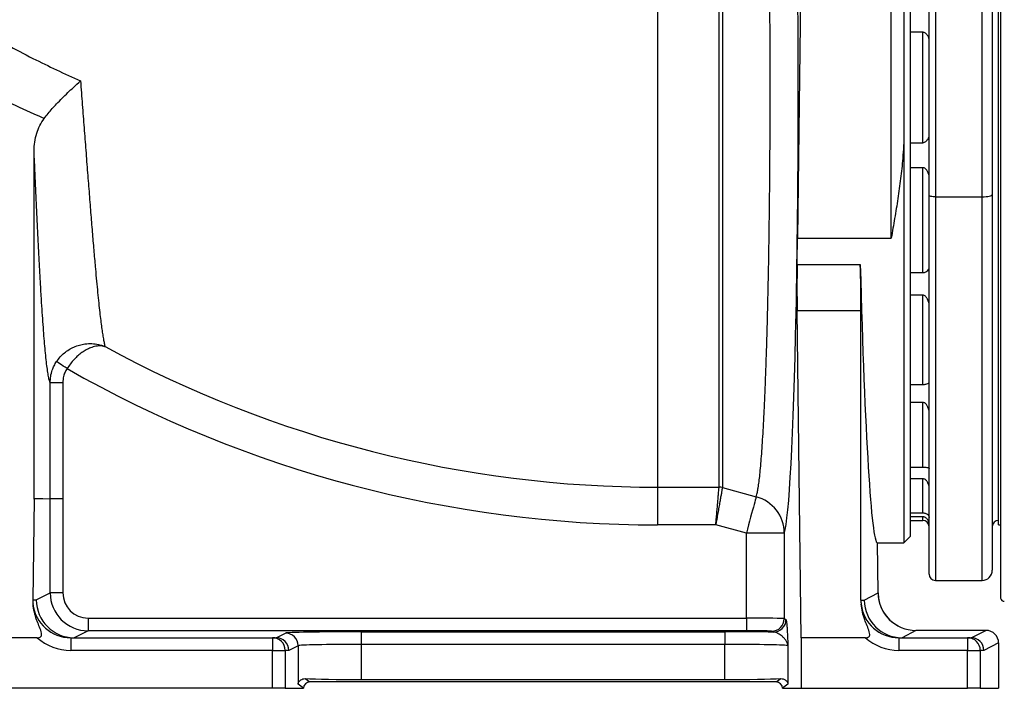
# Model space of a CAD drawing. Header units: millimetres. Extents: x 1861 to 18183, y 1323 to 18697.
# Tile 2 of 11: x 4368 to 8266, y 1323 to 3968. Entities that reach past the tile are written whole.
import ezdxf

# ---------------------------------------------------------------- set-up
doc = ezdxf.new("R2010")
doc.units = ezdxf.units.MM
doc.header["$LTSCALE"] = 5

msp = doc.modelspace()

# ---------------------------------------------------------------- linework, layer by layer
at = {"color": 7, "linetype": 'Continuous', "lineweight": 25}
for p, q in [((8251.3, 5720.8), (8251.3, 1679)), ((8243.3, 1969.9), (8243.3, 5429.9)), ((6893.3, 5207.4), (6893.3, 2118.6)), ((7893.3, 5057.7), (7893.3, 1923.1)), ((7868.3, 4799.5), (7868.3, 3518.4)), ((8178.3, 3267.4), (8178.3, 4797.1)), ((8218.3, 4804.4), (8218.3, 3276.3)), ((7818.3, 3104.2), (7818.3, 4783)), ((7968.3, 3272.9), (7968.3, 4736.7)), ((7993.3, 4731.2), (7993.3, 3267.4)), ((7465, 4554.4), (7447.3, 3104.2)), ((7943.3, 3918.2), (7893.3, 3918.2)), ((7943.3, 3481.6), (7943.3, 3918.2)), ((7868.3, 3518.4), (7868.3, 1898.1)), ((7893.3, 3481.6), (7943.3, 3481.6)), ((4425.3, 2074.7), (4425.3, 3448.6)), ((7943.3, 3382.6), (7893.3, 3382.6)), ((7943.3, 2967.4), (7943.3, 3382.6)), ((8218.3, 3276.3), (8218.3, 1789.9)), ((7968.3, 2825.9), (7968.3, 3272.9)), ((7993.3, 3267.4), (8178.3, 3267.4)), ((7447.3, 3104.2), (7818.3, 3104.2)), ((7445.9, 2999.1), (7695.9, 2999.1)), ((7893.3, 2967.4), (7943.3, 2967.4)), ((7943.3, 2878.1), (7893.3, 2878.1)), ((7943.3, 2524.9), (7943.3, 2878.1)), ((7462.2, 1523.1), (7445.7, 2816.6)), ((7698.3, 2816.6), (7445.7, 2816.6)), ((7698.3, 1671.3), (7698.3, 2816.6)), ((7968.3, 2338.7), (7968.3, 2825.9)), ((4538.8, 2532.1), (4539, 2073.1)), ((7893.3, 2524.9), (7943.3, 2524.9)), ((7943.3, 2454), (7893.3, 2454)), ((7943.3, 2197.4), (7943.3, 2454)), ((7968.3, 1984.7), (7968.3, 2338.7)), ((7893.3, 2197.4), (7943.3, 2197.4)), ((7943.3, 2151.9), (7893.3, 2151.9)), ((7943.3, 2017), (7943.3, 2151.9)), ((6893.3, 2118.6), (7136.9, 2118.6)), ((6893.3, 2118.6), (6893.3, 1969.6)), ((7136.9, 2118.6), (7136.9, 2118.7)), ((7149.8, 2117), (7283.7, 2080.9)), ((7149.8, 2117), (7149.8, 2116.9)), ((4425.2, 2071.5), (4420.2, 1673.1)), ((4425.2, 2071.5), (4425.3, 2074.7)), ((4489, 2073), (4425.2, 2071.5)), ((4489, 2073), (4489, 2073.1)), ((4489, 1700.5), (4489, 2073)), ((4539, 2073), (4489, 2073)), ((4539, 2073.1), (4539, 2073)), ((4539, 2073), (4539, 1700.5)), ((7893.3, 2017), (7943.3, 2017)), ((7943.3, 2001.3), (7893.3, 2001.3)), ((7123.7, 1969.6), (6893.3, 1969.6)), ((7244.8, 1937), (7123.7, 1969.6)), ((7893.3, 1987.4), (7943.3, 1987.4)), ((7968.3, 1798.6), (7968.3, 1984.7)), ((8243.3, 1969.9), (8251.3, 1969.9)), ((7394.7, 1937), (7244.8, 1937)), ((7244.8, 1600.6), (7244.8, 1937)), ((7394.7, 1937), (7394.7, 1598.9)), ((7868.3, 1898.1), (7893.3, 1923.1)), ((7763.5, 1898.1), (7868.3, 1898.1)), ((7766.2, 1700.5), (7764, 1898.1)), ((7968.3, 1774.9), (7968.3, 1798.6)), ((7993.3, 1749.9), (8178.3, 1749.9)), ((4434.1, 1673.1), (4489, 1700.5)), ((4539, 1700.5), (4489, 1700.5)), ((7711.4, 1671.3), (7766, 1700.6)), ((7766, 1700.6), (7766.2, 1700.5)), ((4420.2, 1673.1), (4434.1, 1673.1)), ((7698.3, 1671.3), (7711.4, 1671.3)), ((4639, 1600.6), (7244.8, 1600.6)), ((4639, 1600.6), (4639, 1550.6)), ((7244.8, 1600.6), (7244.8, 1550.6)), ((7394.7, 1598.9), (7401.7, 1595.4)), ((4437.7, 1523.1), (4298.8, 1523.1)), ((4570.1, 1523.1), (4570.1, 1473.1)), ((4570.1, 1523.1), (5369.2, 1523.1)), ((4639, 1550.6), (4584, 1523.1)), ((7244.8, 1550.6), (4639, 1550.6)), ((5369.2, 1523.1), (5369.2, 1473.1)), ((5369.2, 1523.1), (5383.2, 1523.1)), ((5383.2, 1523.1), (5420.2, 1541.6)), ((5720, 1546.6), (7159.6, 1546.6)), ((5720, 1546.6), (5720, 1496.6)), ((7159.6, 1546.6), (7159.6, 1496.6)), ((7351.8, 1545.4), (7344.8, 1548.9)), ((7462.2, 1523.1), (7462.2, 1323.1)), ((7715.8, 1523.1), (7462.2, 1523.1)), ((7848.2, 1523.1), (7848.2, 1473.1)), ((7848.2, 1523.1), (8120.8, 1523.1)), ((7915.9, 1552.3), (7861.2, 1523.1)), ((8193.3, 1552.3), (7916, 1552.3)), ((8120.8, 1523.1), (8120.8, 1473.1)), ((8120.8, 1523.1), (8134.7, 1523.1)), ((8134.8, 1523.1), (8193.3, 1552.3)), ((5470.2, 1491.6), (5433.1, 1473.1)), ((5470.2, 1491.6), (5470.2, 1339.2)), ((5720, 1496.6), (5720, 1357.9)), ((7159.6, 1496.6), (5720, 1496.6)), ((7159.6, 1357.9), (7159.6, 1496.6)), ((7409.5, 1491.6), (7409.5, 1339.2)), ((8243.3, 1502.3), (8184.7, 1473.1)), ((8243.3, 1502.3), (8243.3, 1323.1)), ((5369.2, 1473.1), (4570.1, 1473.1)), ((5369.2, 1323.1), (5369.2, 1473.1)), ((5369.2, 1473.1), (5419.2, 1473.1)), ((5419.2, 1473.1), (5419.2, 1323.1)), ((5433.1, 1473.1), (5419.2, 1473.1)), ((8120.8, 1473.1), (7848.2, 1473.1)), ((8120.8, 1323.1), (8120.8, 1473.1)), ((8120.8, 1473.1), (8170.7, 1473.1)), ((8170.7, 1473.1), (8170.7, 1323.1)), ((8184.7, 1473.1), (8170.7, 1473.1)), ((5491.7, 1323.1), (5470.2, 1339.2)), ((5498.9, 1361.4), (5516.7, 1348.1)), ((7363, 1348.1), (5516.7, 1348.1)), ((5720, 1357.9), (7159.6, 1357.9)), ((7363, 1348.1), (7380.7, 1361.4)), ((7409.5, 1339.2), (7387.9, 1323.1)), ((5369.2, 1323.1), (3490.8, 1323.1)), ((5419.2, 1323.1), (5369.2, 1323.1)), ((5419.2, 1323.1), (5491.7, 1323.1)), ((5491.7, 1323.1), (5491.7, 1323.1)), ((7387.9, 1323.1), (7462.2, 1323.1)), ((7387.9, 1323.1), (7387.9, 1323.1)), ((7462.2, 1323.1), (8120.8, 1323.1)), ((8170.7, 1323.1), (8120.8, 1323.1)), ((8170.7, 1323.1), (8243.3, 1323.1))]:
    msp.add_line(p, q, dxfattribs=at)
at = {"color": 8, "linetype": 'Continuous', "lineweight": 25}
for p, q in [((7136.9, 2118.7), (7136.9, 4272)), ((7149.8, 4278.3), (7149.8, 2117)), ((7993.3, 3267.4), (7993.3, 1749.9)), ((8178.3, 1749.9), (8178.3, 3267.4)), ((7943.3, 1987.4), (7943.3, 2001.3))]:
    msp.add_line(p, q, dxfattribs=at)
at = {"color": 7, "linetype": 'Continuous', "lineweight": 25, "flags": 128}
for points in [[(8178.3, 3267.4), (8186.1, 3267.6), (8193.6, 3268.1), (8200.5, 3268.9), (8206.5, 3270), (8211.5, 3271.3), (8215.2, 3272.9), (8217.5, 3274.5), (8218.3, 3276.3)], [(7993.3, 3267.4), (7988.4, 3267.5), (7983.7, 3267.8), (7979.4, 3268.3), (7975.6, 3269), (7972.5, 3269.8), (7970.2, 3270.8), (7968.7, 3271.8), (7968.3, 3272.9)], [(4555.7, 2587.8), (4548, 2593), (4540.6, 2597.9), (4533.7, 2602.5), (4527.5, 2606.6), (4522.4, 2610.1), (4518.3, 2612.8), (4515.6, 2614.6), (4514.3, 2615.5)], [(4538.8, 2532.1), (4529.3, 2532.1), (4520.2, 2532), (4511.7, 2532), (4504.2, 2532), (4497.9, 2532), (4493.2, 2532), (4490.2, 2532), (4488.9, 2532)], [(4489, 2073.1), (4489, 2173.1), (4488.9, 2532)], [(4425.3, 2074.7), (4442.7, 2074.3), (4460.2, 2073.8), (4489, 2073.1)], [(4539, 2073.1), (4529.5, 2073.1), (4520.3, 2073.1), (4511.8, 2073.1), (4504.3, 2073.1), (4498.1, 2073.1), (4493.3, 2073.1), (4490.3, 2073.1), (4489, 2073.1)], [(7283.7, 2080.9), (7282.9, 2078.2), (7281.7, 2073.8), (7280.1, 2067.6), (7278, 2059.7), (7275.4, 2050.3), (7272.5, 2039.5), (7269.2, 2027.4), (7265.7, 2014.1), (7261.8, 1999.9), (7257.8, 1984.9), (7253.5, 1969.2), (7249.2, 1953.2), (7244.8, 1937)]]:
    msp.add_lwpolyline(points, dxfattribs=at)
at = {"color": 7, "linetype": 'Continuous', "lineweight": 25}
for centre, radius, start, end in [((6893.3, 6698.1), 4579.5, 241.4728, 270), ((6893.3, 6698.1), 4728.5, 240.3726, 270), ((7136.9, 2068.3), 50.3, 75.0973, 90.0009), ((7136.8, 2068.3), 50.3, 75.0061, 89.8985), ((7244.8, 1936.1), 150, 0.339, 74.9704), ((7943.3, 1962.4), 25, 0, 90), ((8243.3, 1962.4), 25, 90, 180), ((7993.3, 1774.9), 25, 180, 270), ((8178.3, 1789.9), 40, 270, 0), ((8265.9, 1682.4), 15, 193.1183, 270), ((7344.7, 1598.9), 50, 270.0548, 359.9713), ((7351.7, 1595.4), 50, 270.0548, 359.9715), ((5369.2, 1473.1), 50, 359.9832, 89.982), ((5420.1, 1491.6), 50, 0.0285, 89.9454), ((8120.8, 1473.1), 50, 359.9825, 89.9827)]:
    msp.add_arc(centre, radius, start, end, dxfattribs=at)
for centre, major_axis, ratio, start_param, end_param in [((7388.3, 3698.1), (0, 1770.7), 0.034922, 3.245369, 5.127137), ((7387.9, 3698.1), (0, 1800), 0.034921, 4.313598, 4.376137), ((7453.9, 2902.1), (0, 250), 0.034921, 1.172005, 1.919862), ((7689.5, 2902.1), (-3, 250), 0.03281, 4.362931, 5.110788), ((7742, 3698.1), (-21.5, 1800), 0.03281, 1.969195, 3.1412), ((4639.1, 1700.6), (134.2, 67.1), 0.999746, 2.678371, 4.248559), ((4639.1, 1700.6), (-89.5, -44.7), 0.999239, 5.819964, 7.390151), ((7915.9, 1702.3), (-0.4, 150), 0.99931, 1.580099, 3.138388), ((7916.3, 1702.2), (148.1, 24.4), 0.999103, 2.989386, 4.062292), ((4570.3, 1673.1), (109.6, 103.8), 0.98736, 2.376978, 2.49316), ((4570.1, 1673.1), (150.2, 0), 0.998985, 3.257774, 4.712389), ((4584, 1673.1), (-34.5, 146), 0.999319, 1.339186, 2.909373), ((7848.4, 1673.1), (109.4, 104), 0.988119, 2.387664, 2.489991), ((7848.2, 1673.1), (150.1, 0), 0.999104, 3.255856, 4.712389), ((7861.3, 1673.1), (-36.5, 145.5), 0.999394, 1.337122, 2.895411), ((7244.8, 1598.8), (150, 0), 0.011637, 0.034907, 1.570796), ((4570.1, 1673.1), (-200.1, 0), 0.999391, 0.848062, 1.570796), ((4884.2, 1673.1), (334.7, 138.6), 0.171573, 3.533835, 3.534444), ((5283.1, 1473.1), (111.6, 46.2), 0.171573, 0.392242, 0.392851), ((5383.2, 1473.1), (-11.5, 48.7), 0.999319, 4.480778, 6.050966), ((5720, 1541.4), (300, 0), 0.017455, 1.570796, 3.106686), ((7159.6, 1541.4), (300, 0), 0.017455, 0.875703, 1.570796), ((7244.8, 1548.8), (100, 0), 0.017455, 0.034907, 1.570796), ((7848.2, 1673.1), (-200.1, 0), 0.999462, 0.848062, 1.570796), ((8143.3, 1673.1), (318.4, 137.7), 0.187082, 3.549396, 3.549967), ((8057.9, 1627.3), (206, 55), 0.247536, 3.888131, 3.889275), ((8034.7, 1473.1), (111.6, 46.2), 0.171573, 0.392242, 0.392851), ((8134.8, 1473.1), (-11.5, 48.7), 0.999319, 4.480778, 6.050966), ((8193.2, 1502.3), (44.8, 22.4), 0.999239, 5.819964, 7.390151), ((5720, 1491.4), (250, 0), 0.020946, 1.570796, 3.106686), ((7159.6, 1491.4), (250, 0), 0.020946, 0.034907, 1.570796), ((5516.7, 1323.1), (-20, 15), 0.999049, 5.356262, 6.926144), ((5720, 1364.5), (250, 0), 0.026186, 3.627316, 4.712389), ((7159.6, 1364.5), (250, 0), 0.026186, 4.712389, 5.797462), ((7362.9, 1323.1), (-20, -15), 0.999049, 2.498634, 4.068516)]:
    msp.add_ellipse(centre, major_axis=major_axis, ratio=ratio, start_param=start_param, end_param=end_param, dxfattribs=at)
for points, knots in [([(7283.7, 2080.9), (7284.7, 2084.2), (7286.8, 2090.8), (7290.1, 2106.5), (7293.3, 2127.1), (7296.7, 2153.4), (7299.9, 2184.5), (7303.2, 2220.4), (7306.3, 2260.9), (7309.3, 2305.9), (7312.2, 2355.4), (7315, 2409.2), (7317.7, 2467.2), (7320.3, 2529), (7322.7, 2594.4), (7325, 2663.2), (7327.1, 2735.3), (7329.1, 2810.6), (7330.9, 2888.8), (7332.6, 2969.5), (7334, 3052.4), (7335.3, 3137.2), (7336.4, 3223.7), (7337.4, 3311.9), (7338.1, 3401.5), (7338.6, 3491.9), (7339, 3582.9), (7339.1, 3674.1), (7339.1, 3765.3), (7338.8, 3856.5), (7338.4, 3947.3), (7337.8, 4037.3), (7336.9, 4126.1), (7336, 4208.4), (7335, 4284.3), (7334.2, 4330.6), (7333.8, 4353.7)], [0, 0, 0, 0, 0.027382, 0.054764, 0.084579, 0.114487, 0.144443, 0.1744, 0.204308, 0.234122, 0.263933, 0.293839, 0.323792, 0.353746, 0.383651, 0.413462, 0.443254, 0.47314, 0.503074, 0.533007, 0.562893, 0.592685, 0.622455, 0.652318, 0.68223, 0.712141, 0.742005, 0.771775, 0.80153, 0.831379, 0.861275, 0.891172, 0.92102, 0.950775, 0.975388, 1, 1, 1, 1]), ([(4227.2, 3919), (4256.7, 3902.4), (4320.5, 3866.6), (4416.4, 3816.9), (4514, 3768.9), (4577.3, 3740.2), (4608.9, 3725.9)], [0, 0, 0, 0, 0.237727, 0.514091, 0.756972, 1, 1, 1, 1]), ([(7968.3, 3890.3), (7968.3, 3890.4), (7968.2, 3893.3), (7966.4, 3899.7), (7960.8, 3908.2), (7954.5, 3914.1), (7949.5, 3917.1), (7945.6, 3918.1), (7943.7, 3918.2), (7943.3, 3918.2)], [0, 0, 0, 0, 0.007036, 0.305589, 0.610187, 0.762244, 0.889291, 0.973628, 1, 1, 1, 1]), ([(4465.4, 3577.4), (4470.4, 3583.9), (4480.4, 3597), (4497, 3616.2), (4515.6, 3636.6), (4536.3, 3657.8), (4558.7, 3679.6), (4583.2, 3702.5), (4599.7, 3717.6), (4608.9, 3725.8), (4608.9, 3725.9)], [0, 0, 0, 0, 0.119244, 0.238929, 0.358312, 0.507, 0.656212, 0.805023, 0.998969, 1, 1, 1, 1]), ([(4608.9, 3725.9), (4611.3, 3694.5), (4616.1, 3631.8), (4623.1, 3540.2), (4630, 3450.1), (4636.8, 3362.2), (4643.5, 3276.7), (4650, 3195.6), (4656.2, 3119.2), (4662.2, 3047.8), (4667.7, 2986.1), (4672.5, 2933.2), (4676.9, 2888.2), (4681.1, 2846.7), (4685.1, 2810), (4688.9, 2778), (4692.5, 2750.2), (4696.1, 2725.8), (4699.5, 2704.8), (4702.9, 2687.2), (4705.1, 2678.8), (4706.2, 2674.6)], [0, 0, 0, 0, 0.060424, 0.120882, 0.181299, 0.243296, 0.305342, 0.367331, 0.427873, 0.48847, 0.549004, 0.596225, 0.643512, 0.690795, 0.738011, 0.78114, 0.824295, 0.867421, 0.911604, 0.955818, 1, 1, 1, 1]), ([(4465.4, 3577.4), (4452, 3583.2), (4400.2, 3605.8), (4349.1, 3629.8), (4311.3, 3647.5)], [0, 0, 0, 0, 0.25887, 1, 1, 1, 1]), ([(4425.3, 3448.6), (4425.8, 3460.4), (4426.8, 3484.3), (4435, 3518), (4447.2, 3549.7), (4459.3, 3568.1), (4465.4, 3577.4)], [0, 0, 0, 0, 0.259687, 0.524868, 0.7596335, 1, 1, 1, 1]), ([(7868.3, 3518.4), (7868, 3501.8), (7867.5, 3468.6), (7863.3, 3408.8), (7855.9, 3339.2), (7844.6, 3260.1), (7831.9, 3181.9), (7822.9, 3130.1), (7818.3, 3104.4), (7818.3, 3104.2)], [0, 0, 0, 0, 0.116705, 0.233712, 0.423941, 0.614201, 0.806397, 0.9986, 1, 1, 1, 1]), ([(7943.3, 3481.6), (7944.2, 3481.6), (7946.4, 3481.7), (7950.8, 3483.3), (7957.1, 3487.5), (7963.2, 3494.9), (7967.5, 3502.9), (7968, 3507.5), (7968.3, 3509.4)], [0, 0, 0, 0, 0.053518, 0.1341518, 0.2752754, 0.5310913, 0.808694, 1, 1, 1, 1]), ([(4488.9, 2532), (4487.6, 2535.5), (4485.2, 2542.3), (4481.4, 2560.5), (4477.7, 2584.1), (4474, 2613.5), (4470.4, 2647.6), (4466.9, 2685.8), (4463.5, 2727.3), (4460.2, 2773), (4456.8, 2822.8), (4453.4, 2876.3), (4450, 2934.2), (4446.6, 2996.5), (4443.1, 3063.2), (4439.6, 3133.2), (4436.1, 3206.1), (4432.6, 3281.7), (4429, 3362.2), (4426.5, 3418.9), (4425.3, 3448.6)], [0, 0, 0, 0, 0.057865, 0.1159, 0.173996, 0.232038, 0.28991, 0.34276, 0.395758, 0.44884, 0.501932, 0.554952, 0.607817, 0.662892, 0.718098, 0.773383, 0.828683, 0.883922, 0.93902, 1, 1, 1, 1]), ([(7968.3, 3347.3), (7968, 3350.1), (7967.4, 3356.8), (7963, 3367), (7957.1, 3375.5), (7951.3, 3380.3), (7946.9, 3382.3), (7944.3, 3382.5), (7943.3, 3382.6)], [0, 0, 0, 0, 0.205895, 0.487401, 0.719872, 0.844387, 0.940761, 1, 1, 1, 1]), ([(7943.3, 2967.4), (7944.2, 2967.4), (7946.4, 2967.5), (7950.8, 2968.6), (7957.1, 2971.7), (7963.2, 2976.7), (7967.5, 2981.7), (7968, 2984.1), (7968.3, 2985.1)], [0, 0, 0, 0, 0.0535181, 0.1341518, 0.2752754, 0.5310927, 0.8086939, 1, 1, 1, 1]), ([(7968.3, 2838.8), (7968, 2842.1), (7967.4, 2850), (7963, 2861.4), (7957.1, 2870.5), (7951.3, 2875.7), (7946.9, 2877.8), (7944.3, 2878), (7943.3, 2878.1)], [0, 0, 0, 0, 0.205894, 0.4874, 0.719872, 0.844387, 0.940761, 1, 1, 1, 1]), ([(4514.3, 2615.5), (4518.9, 2621.7), (4528.1, 2634.2), (4544.9, 2650.1), (4563.3, 2663.3), (4583.4, 2673.9), (4604.7, 2681.5), (4628.7, 2686.4), (4654.2, 2687.4), (4677.4, 2684.3), (4693.1, 2679.8), (4701, 2676.8), (4704.1, 2675.5), (4705.4, 2675), (4705.9, 2674.8), (4706.1, 2674.7), (4706.2, 2674.6), (4706.2, 2674.6)], [0, 0, 0, 0, 0.0974307, 0.1948982, 0.2919566, 0.3890686, 0.4934924, 0.5979693, 0.7291898, 0.8604706, 0.9442803, 0.9774096, 0.9908147, 0.9962632, 0.9984793, 0.9992743, 1, 1, 1, 1]), ([(4706.2, 2674.6), (4706.2, 2674.6), (4706.1, 2674.6), (4706, 2674.7), (4705.7, 2674.8), (4704.8, 2675), (4702.7, 2675.6), (4697.4, 2676.9), (4686.5, 2678.1), (4669.7, 2676.8), (4650.4, 2671.2), (4632, 2662.5), (4615.2, 2652), (4598.9, 2639.1), (4583.4, 2624.1), (4568.6, 2607), (4560, 2594.2), (4555.7, 2587.8)], [0, 0, 0, 0, 0.0007171, 0.001491, 0.0036781, 0.0090687, 0.0223592, 0.0552052, 0.1380958, 0.2718344, 0.4055063, 0.5093845, 0.6132077, 0.7097514, 0.8062401, 0.9031392, 1, 1, 1, 1]), ([(4488.9, 2532), (4489.3, 2540.4), (4490.1, 2557.3), (4496.2, 2579.8), (4504.3, 2599.4), (4510.9, 2610.1), (4514.3, 2615.5)], [0, 0, 0, 0, 0.282411, 0.573015, 0.784813, 1, 1, 1, 1]), ([(4555.7, 2587.8), (4552.9, 2583.1), (4547.1, 2573.4), (4540.5, 2554.6), (4539.5, 2540.5), (4538.8, 2532.1)], [0, 0, 0, 0, 0.282351, 0.572913, 1, 1, 1, 1]), ([(7943.3, 2524.9), (7944.2, 2524.9), (7946.4, 2525), (7950.8, 2525.5), (7957, 2527.1), (7963.4, 2529.4), (7965.9, 2530.2), (7967.2, 2530.6)], [0, 0, 0, 0, 0.066178, 0.165887, 0.340396, 0.656728, 1, 1, 1, 1]), ([(7968.3, 2414.6), (7968, 2418.1), (7967.4, 2426.4), (7963, 2437.9), (7957.1, 2446.8), (7951.3, 2451.7), (7946.9, 2453.8), (7944.3, 2454), (7943.3, 2454)], [0, 0, 0, 0, 0.205895, 0.487402, 0.719872, 0.844387, 0.940761, 1, 1, 1, 1]), ([(7943.3, 2197.4), (7944.2, 2197.4), (7946.4, 2197.4), (7950.8, 2197.4), (7957.1, 2197.3), (7963.2, 2196.5), (7967.5, 2194.3), (7968, 2191.8), (7968.3, 2190.7)], [0, 0, 0, 0, 0.0535181, 0.1341515, 0.2752755, 0.5310926, 0.8086936, 1, 1, 1, 1]), ([(7968.3, 2116.2), (7968, 2119.5), (7967.4, 2127.4), (7963, 2137.9), (7957.1, 2145.7), (7951.3, 2150), (7946.9, 2151.7), (7944.3, 2151.9), (7943.3, 2151.9)], [0, 0, 0, 0, 0.205893, 0.487402, 0.719871, 0.844387, 0.940761, 1, 1, 1, 1]), ([(7123.7, 1969.6), (7123.7, 1969.8), (7124.2, 1975.2), (7125.4, 1989.1), (7127.4, 2010.9), (7129.5, 2034.7), (7131.4, 2056.5), (7133.1, 2075.9), (7134.6, 2092.3), (7135.7, 2105.2), (7136.5, 2114.5), (7136.8, 2117.2), (7136.9, 2118.6)], [0, 0, 0, 0, 0.001971, 0.075055, 0.191127, 0.307197, 0.422829, 0.538459, 0.653839, 0.769218, 0.88461, 1, 1, 1, 1]), ([(7149.8, 2116.9), (7149.6, 2115.5), (7149.1, 2112.8), (7147.5, 2103.6), (7145.2, 2090.9), (7142.3, 2074.7), (7138.9, 2055.5), (7135.1, 2033.9), (7131, 2010.4), (7127.1, 1988.9), (7124.7, 1975.1), (7123.7, 1969.8), (7123.7, 1969.6)], [0, 0, 0, 0, 0.115391, 0.230782, 0.34616, 0.461541, 0.577171, 0.692803, 0.808873, 0.924945, 0.998029, 1, 1, 1, 1]), ([(7943.3, 2017), (7944.2, 2017), (7946.4, 2016.9), (7950.8, 2016.4), (7957.1, 2014.6), (7963.2, 2010.8), (7967.5, 2005.2), (7968, 2000.4), (7968.3, 1998.5)], [0, 0, 0, 0, 0.053518, 0.134151, 0.275275, 0.531092, 0.808693, 1, 1, 1, 1]), ([(7968.3, 1972.8), (7968.3, 1972.9), (7968.2, 1977.2), (7966.4, 1985.3), (7960.8, 1993.5), (7954.5, 1998.4), (7949.5, 2000.6), (7945.6, 2001.3), (7943.7, 2001.3), (7943.3, 2001.3)], [0, 0, 0, 0, 0.007036, 0.305589, 0.610187, 0.762244, 0.889291, 0.973628, 1, 1, 1, 1]), ([(4437.7, 1523.1), (4440.1, 1523.2), (4444.2, 1523.4), (4449.3, 1525.2), (4452.6, 1527.8), (4454.7, 1531.4), (4455.7, 1538), (4452.4, 1551.6), (4444.6, 1570.6), (4434, 1596), (4425.5, 1624.4), (4422.5, 1645.3), (4421, 1655.7)], [0, 0, 0, 0, 0.045596, 0.077323, 0.101691, 0.126127, 0.157915, 0.234981, 0.403932, 0.573093, 0.786606, 1, 1, 1, 1]), ([(7715.8, 1523.1), (7718.3, 1523.2), (7722.3, 1523.4), (7727.4, 1525.2), (7730.7, 1527.8), (7732.8, 1531.4), (7733.8, 1538), (7730.5, 1551.6), (7722.7, 1570.6), (7712.1, 1596), (7703.6, 1624.5), (7700.6, 1645.5), (7699, 1656)], [0, 0, 0, 0, 0.045501, 0.077167, 0.101492, 0.125881, 0.157611, 0.234542, 0.403202, 0.572075, 0.786097, 1, 1, 1, 1]), ([(7401.7, 1595.4), (7402.1, 1594.5), (7403, 1592.8), (7404.2, 1582.6), (7405.4, 1568.1), (7406.6, 1549.4), (7407.7, 1528.4), (7408.7, 1508.8), (7409.2, 1496.4), (7409.5, 1491.6), (7409.5, 1491.6)], [0, 0, 0, 0, 0.1415448, 0.2833525, 0.4374261, 0.5921159, 0.7474141, 0.9023198, 0.999196, 1, 1, 1, 1]), ([(7409.5, 1491.6), (7409.5, 1491.6), (7409.1, 1494.8), (7407.5, 1501.3), (7402.7, 1510.9), (7395.5, 1520.2), (7384.9, 1530.5), (7372.9, 1538.7), (7360.9, 1544.1), (7354.8, 1545), (7351.8, 1545.4)], [0, 0, 0, 0, 0.000957, 0.142161, 0.283376, 0.427263, 0.571174, 0.784354, 0.892226, 1, 1, 1, 1]), ([(5470.2, 1339.2), (5470.2, 1339.3), (5470.5, 1342.4), (5472.7, 1348.6), (5479.4, 1355.9), (5488.3, 1360.7), (5495.3, 1361.2), (5498.9, 1361.4)], [0, 0, 0, 0, 0.001941, 0.289937, 0.582791, 0.789402, 1, 1, 1, 1]), ([(7380.7, 1361.4), (7384.2, 1361.2), (7391.3, 1360.7), (7400.2, 1355.9), (7406.9, 1348.7), (7409.1, 1342.4), (7409.5, 1339.3), (7409.5, 1339.2)], [0, 0, 0, 0, 0.20616, 0.41721, 0.704998, 0.998059, 1, 1, 1, 1])]:
    msp.add_open_spline(points, degree=3, knots=knots, dxfattribs=at)

doc.saveas('drawing.dxf')
